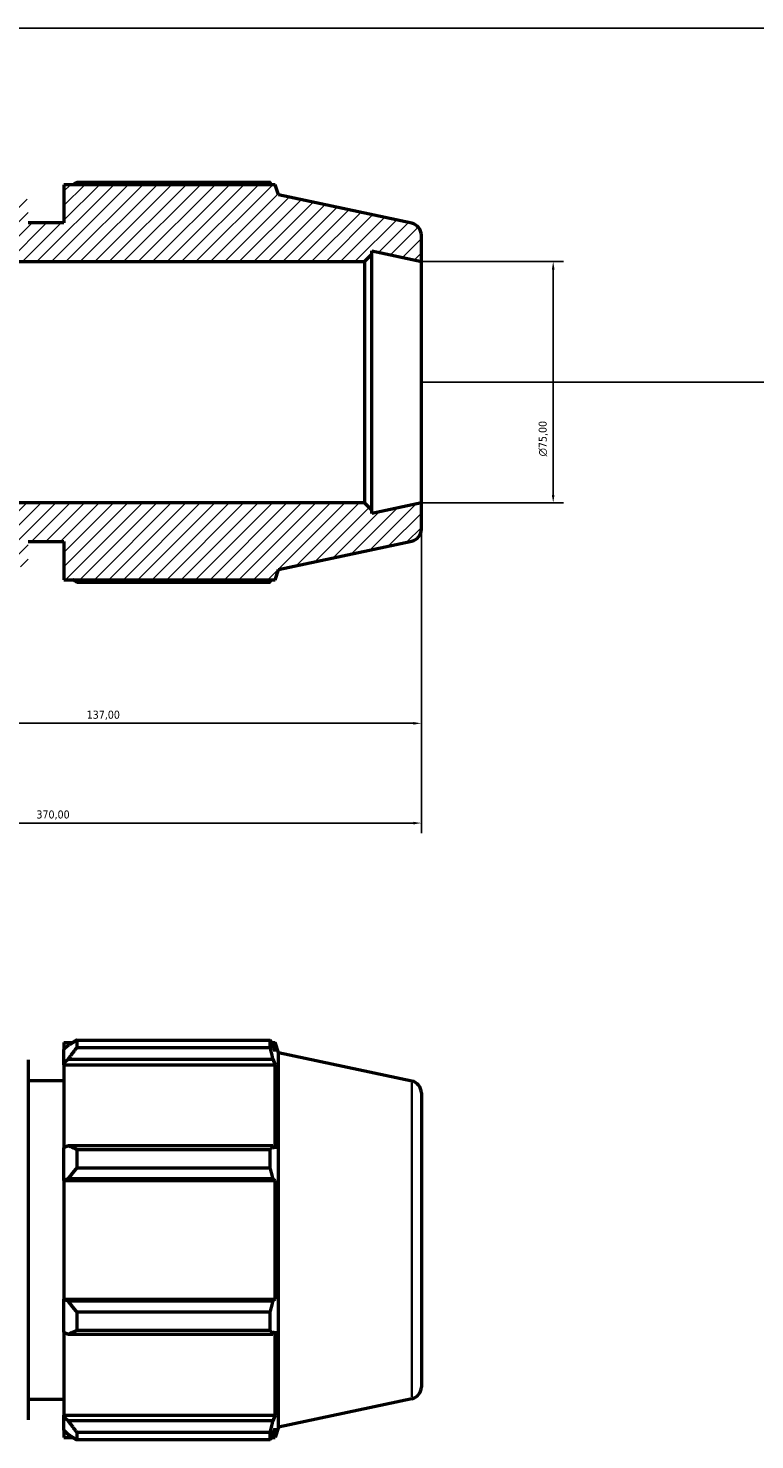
# Model space of a CAD drawing. Header units: millimetres. Extents: x 0 to 1330, y -193 to 1095.
# Tile 7 of 10: x 622 to 848, y 600 to 1039. Entities that reach past the tile are written whole.
import ezdxf

# ---------------------------------------------------------------- set-up
doc = ezdxf.new("R2010")
doc.units = ezdxf.units.MM
for name, color, linetype, lineweight in [('Dimension (ISO)', 7, 'Continuous', 25), ('Hatch (ISO)', 7, 'Continuous', 18), ('Visible (ISO)', 7, 'Continuous', 50), ('Visible Narrow (ISO)', 7, 'Continuous', 35)]:
    doc.layers.add(name, color=color, linetype=linetype, lineweight=lineweight)
doc.styles.add('Note Text (ISO)', font='tahoma.ttf')
doc.dimstyles.new('Default (ISO)', dxfattribs={"dimtxt": 2.5, "dimasz": 2.5, "dimexe": 3.175, "dimexo": 0, "dimgap": 0.762, "dimtad": 1, "dimrnd": 1e-08, "dimzin": 0, "dimtxsty": 'Note Text (ISO)', "dimcen": 0.09, "dimdle": 10, "dimclrd": 256, "dimclre": 256, "dimclrt": 232, "dimazin": 0, "dimtfac": 1.40208, "dimtmove": 0, "dimatfit": 3, "dimfxl": 1, "dimtolj": 1, "dimtzin": 0, "dimlwd": -1, "dimlwe": -1, "dimarcsym": 0})

# ---------------------------------------------------------------- blocks, each defined once
blk = doc.blocks.new('*D9')
at = {"layer": 'Defpoints', "color": 0, "transparency": 16777216}
for p in [(744.53, 966.38), (744.53, 891.38), (785.48, 891.38)]:
    blk.add_point(p, dxfattribs=at)
at = {"layer": 'Dimension (ISO)', "transparency": 16777216}
for p, q in [((744.53, 966.38), (788.65, 966.38)), ((785.48, 963.88), (785.48, 893.88)), ((744.53, 891.38), (788.65, 891.38))]:
    blk.add_line(p, q, dxfattribs=at)
for points in [[(785.06, 963.88), (785.9, 963.88), (785.48, 966.38)], [(785.06, 893.88), (785.9, 893.88), (785.48, 891.38)]]:
    blk.add_solid(points, dxfattribs=at)
at = {"layer": 'Dimension (ISO)', "color": 232, "true_color": 0xca0064, "transparency": 16777216, "insert": (780.96, 905.82), "char_height": 2.5, "attachment_point": 1, "rotation": 90, "style": 'Note Text (ISO)'}
blk.add_mtext('\\A1;\\fAIGDT|b0|i0;\\H2.5000;\\ln\\fTahoma|b0|i0;\\H2.5000;75,00', dxfattribs=at)
blk = doc.blocks.new('*D10')
at = {"layer": 'Defpoints', "color": 0, "transparency": 16777216}
for p in [(607.53, 895.13), (744.53, 891.38), (607.53, 822.88)]:
    blk.add_point(p, dxfattribs=at)
at = {"layer": 'Dimension (ISO)', "transparency": 16777216}
for p, q in [((607.53, 895.13), (607.53, 819.7)), ((744.53, 891.38), (744.53, 819.7)), ((742.03, 822.88), (610.03, 822.88))]:
    blk.add_line(p, q, dxfattribs=at)
for points in [[(610.03, 823.29), (610.03, 822.46), (607.53, 822.88)], [(742.03, 823.29), (742.03, 822.46), (744.53, 822.88)]]:
    blk.add_solid(points, dxfattribs=at)
at = {"layer": 'Dimension (ISO)', "color": 232, "true_color": 0xca0064, "transparency": 16777216, "insert": (640.58, 826.81), "char_height": 2.5, "attachment_point": 1, "style": 'Note Text (ISO)'}
blk.add_mtext('\\A1;137,00', dxfattribs=at)
blk = doc.blocks.new('*D12')
at = {"layer": 'Defpoints', "color": 0, "transparency": 16777216}
for p in [(374.53, 891.38), (744.53, 891.38), (744.53, 791.88)]:
    blk.add_point(p, dxfattribs=at)
at = {"layer": 'Dimension (ISO)', "transparency": 16777216}
for p, q in [((374.53, 891.38), (374.53, 788.7)), ((744.53, 891.38), (744.53, 788.7)), ((377.03, 791.88), (742.03, 791.88))]:
    blk.add_line(p, q, dxfattribs=at)
for points in [[(377.03, 792.29), (377.03, 791.46), (374.53, 791.88)], [(742.03, 792.29), (742.03, 791.46), (744.53, 791.88)]]:
    blk.add_solid(points, dxfattribs=at)
at = {"layer": 'Dimension (ISO)', "color": 232, "true_color": 0xca0064, "transparency": 16777216, "insert": (624.97, 795.81), "char_height": 2.5, "attachment_point": 1, "style": 'Note Text (ISO)'}
blk.add_mtext('\\A1;370,00', dxfattribs=at)
blk = doc.blocks.new('*D14')
at = {"layer": 'Defpoints', "color": 0, "transparency": 16777216}
for p in [(587.86, 1038.88), (744.53, 928.88), (915.03, 928.88)]:
    blk.add_point(p, dxfattribs=at)
at = {"layer": 'Dimension (ISO)', "transparency": 16777216}
for p, q in [((587.86, 1038.88), (918.21, 1038.88)), ((915.03, 1036.38), (915.03, 931.38)), ((744.53, 928.88), (918.21, 928.88))]:
    blk.add_line(p, q, dxfattribs=at)
for points in [[(914.61, 1036.38), (915.45, 1036.38), (915.03, 1038.88)], [(914.61, 931.38), (915.45, 931.38), (915.03, 928.88)]]:
    blk.add_solid(points, dxfattribs=at)
at = {"layer": 'Dimension (ISO)', "color": 232, "true_color": 0xca0064, "transparency": 16777216, "insert": (911.1, 963.92), "char_height": 2.5, "attachment_point": 1, "rotation": 90, "style": 'Note Text (ISO)'}
blk.add_mtext('\\A1;110,00', dxfattribs=at)

msp = doc.modelspace()

# ---------------------------------------------------------------- hatches: boundary and pattern name
at = {"layer": 'Hatch (ISO)'}
h = msp.add_hatch(dxfattribs=at)
h.set_pattern_fill('ANSI31', color=256, scale=25.4, style=0)
h.set_pattern_definition([(45, (0, 0), (-2.245064, 2.245064), [])])
edge = h.paths.add_edge_path()
edge.add_ellipse((740.781, 883.164), major_axis=(0.78, -3.668), ratio=1, start_angle=0, end_angle=78)
edge.add_line((744.531, 883.164), (744.531, 891.378))
edge.add_line((744.531, 891.378), (729.115, 888.101))
edge.add_line((729.115, 888.101), (729.115, 889.128))
edge.add_line((729.115, 889.128), (726.865, 891.378))
edge.add_line((726.865, 891.378), (607.531, 891.378))
edge.add_line((607.531, 891.378), (607.531, 895.128))
edge.add_line((607.531, 895.128), (511.531, 895.128))
edge.add_line((511.531, 895.128), (511.531, 891.378))
edge.add_line((511.531, 891.378), (392.198, 891.378))
edge.add_line((392.198, 891.378), (389.948, 889.128))
edge.add_line((389.948, 889.128), (389.948, 888.101))
edge.add_line((389.948, 888.101), (374.531, 891.378))
edge.add_line((374.531, 891.378), (374.531, 883.164))
edge.add_ellipse((378.281, 883.164), major_axis=(-3.75, 0), ratio=1, start_angle=0, end_angle=78)
edge.add_line((377.502, 879.496), (418.931, 870.69))
edge.add_line((418.931, 870.69), (419.969, 867.498))
edge.add_line((419.969, 867.498), (485.531, 867.498))
edge.add_line((485.531, 867.498), (485.531, 879.378))
edge.add_line((485.531, 879.378), (496.631, 879.378))
edge.add_line((496.631, 879.378), (496.631, 872.958))
edge.add_ellipse((498.131, 872.958), major_axis=(-1.5, 0), ratio=1, start_angle=0, end_angle=90)
edge.add_line((498.131, 871.458), (501.298, 871.458))
edge.add_ellipse((501.298, 872.958), major_axis=(0, -1.5), ratio=1, start_angle=0, end_angle=90)
edge.add_line((502.798, 872.958), (502.798, 879.378))
edge.add_line((502.798, 879.378), (616.265, 879.378))
edge.add_line((616.265, 879.378), (616.265, 872.958))
edge.add_ellipse((617.765, 872.958), major_axis=(-1.5, 0), ratio=1, start_angle=0, end_angle=90)
edge.add_line((617.765, 871.458), (620.931, 871.458))
edge.add_ellipse((620.931, 872.958), major_axis=(0, -1.5), ratio=1, start_angle=0, end_angle=90)
edge.add_line((622.431, 872.958), (622.431, 879.378))
edge.add_line((622.431, 879.378), (633.531, 879.378))
edge.add_line((633.531, 879.378), (633.531, 867.498))
edge.add_line((633.531, 867.498), (699.094, 867.498))
edge.add_line((699.094, 867.498), (700.131, 870.69))
edge.add_line((700.131, 870.69), (741.561, 879.496))
edge = h.paths.add_edge_path()
edge.add_line((594.941, 1037.178), (593.242, 1038.878))
edge.add_line((593.242, 1038.878), (587.859, 1038.878))
edge.add_line((587.859, 1038.878), (587.859, 1008.878))
edge.add_line((587.859, 1008.878), (584.844, 1008.878))
edge.add_line((584.844, 1008.878), (584.844, 962.628))
edge.add_line((584.844, 962.628), (607.531, 962.628))
edge.add_line((607.531, 962.628), (607.531, 966.378))
edge.add_line((607.531, 966.378), (726.865, 966.378))
edge.add_line((726.865, 966.378), (729.115, 968.628))
edge.add_line((729.115, 968.628), (729.115, 969.655))
edge.add_line((729.115, 969.655), (744.531, 966.378))
edge.add_line((744.531, 966.378), (744.531, 974.591))
edge.add_ellipse((740.781, 974.591), major_axis=(3.75, 0), ratio=1, start_angle=0, end_angle=78)
edge.add_line((741.561, 978.259), (700.131, 987.065))
edge.add_line((700.131, 987.065), (699.094, 990.258))
edge.add_line((699.094, 990.258), (633.531, 990.258))
edge.add_line((633.531, 990.258), (633.531, 978.378))
edge.add_line((633.531, 978.378), (622.431, 978.378))
edge.add_line((622.431, 978.378), (622.431, 984.798))
edge.add_ellipse((620.931, 984.798), major_axis=(1.5, 0), ratio=1, start_angle=0, end_angle=90)
edge.add_line((620.931, 986.298), (617.765, 986.298))
edge.add_ellipse((617.765, 984.798), major_axis=(0, 1.5), ratio=1, start_angle=0, end_angle=90)
edge.add_line((616.265, 984.798), (616.265, 978.378))
edge.add_line((616.265, 978.378), (592.108, 978.378))
edge.add_line((592.108, 978.378), (592.108, 1006.045))
edge.add_line((592.108, 1006.045), (594.941, 1008.878))
edge.add_line((594.941, 1008.878), (594.941, 1029.878))
edge.add_line((594.941, 1029.878), (594.641, 1029.878))
edge.add_line((594.641, 1029.878), (594.941, 1030.178))
edge.add_line((594.941, 1030.178), (594.941, 1037.178))
edge = h.paths.add_edge_path()
edge.add_line((525.821, 1038.878), (524.121, 1037.178))
edge.add_line((524.121, 1037.178), (524.121, 1030.178))
edge.add_line((524.121, 1030.178), (524.421, 1029.878))
edge.add_line((524.421, 1029.878), (524.121, 1029.878))
edge.add_line((524.121, 1029.878), (524.121, 1008.878))
edge.add_line((524.121, 1008.878), (526.954, 1006.045))
edge.add_line((526.954, 1006.045), (526.954, 978.378))
edge.add_line((526.954, 978.378), (502.798, 978.378))
edge.add_line((502.798, 978.378), (502.798, 984.798))
edge.add_ellipse((501.298, 984.798), major_axis=(1.5, 0), ratio=1, start_angle=0, end_angle=90)
edge.add_line((501.298, 986.298), (498.131, 986.298))
edge.add_ellipse((498.131, 984.798), major_axis=(0, 1.5), ratio=1, start_angle=0, end_angle=90)
edge.add_line((496.631, 984.798), (496.631, 978.378))
edge.add_line((496.631, 978.378), (485.531, 978.378))
edge.add_line((485.531, 978.378), (485.531, 990.258))
edge.add_line((485.531, 990.258), (419.969, 990.258))
edge.add_line((419.969, 990.258), (418.931, 987.065))
edge.add_line((418.931, 987.065), (377.502, 978.259))
edge.add_ellipse((378.281, 974.591), major_axis=(-0.78, 3.668), ratio=1, start_angle=0, end_angle=78)
edge.add_line((374.531, 974.591), (374.531, 966.378))
edge.add_line((374.531, 966.378), (389.948, 969.655))
edge.add_line((389.948, 969.655), (389.948, 968.628))
edge.add_line((389.948, 968.628), (392.198, 966.378))
edge.add_line((392.198, 966.378), (511.531, 966.378))
edge.add_line((511.531, 966.378), (511.531, 962.628))
edge.add_line((511.531, 962.628), (534.219, 962.628))
edge.add_line((534.219, 962.628), (534.219, 1008.878))
edge.add_line((534.219, 1008.878), (531.203, 1008.878))
edge.add_line((531.203, 1008.878), (531.203, 1038.878))
edge.add_line((531.203, 1038.878), (525.821, 1038.878))

# ---------------------------------------------------------------- linework, layer by layer
at = {"layer": 'Visible (ISO)'}
for p, q in [((699.094, 990.258), (633.531, 990.258)), ((633.531, 990.258), (633.531, 978.378)), ((697.593, 990.979), (637.491, 990.979)), ((700.131, 987.065), (699.094, 990.258)), ((741.561, 978.259), (700.131, 987.065)), ((633.531, 978.378), (622.431, 978.378)), ((744.531, 966.378), (744.531, 974.591)), ((729.115, 968.628), (729.115, 969.655)), ((729.115, 969.655), (744.531, 966.378)), ((607.531, 966.378), (726.865, 966.378)), ((726.865, 966.378), (729.115, 968.628)), ((726.865, 966.378), (726.865, 891.378)), ((729.115, 889.128), (729.115, 968.628)), ((744.531, 891.378), (744.531, 966.378)), ((726.865, 891.378), (607.531, 891.378)), ((729.115, 889.128), (726.865, 891.378)), ((744.531, 891.378), (729.115, 888.101)), ((744.531, 883.164), (744.531, 891.378)), ((729.115, 888.101), (729.115, 889.128)), ((622.431, 879.378), (633.531, 879.378)), ((633.531, 879.378), (633.531, 867.498)), ((700.131, 870.69), (741.561, 879.496)), ((699.094, 867.498), (700.131, 870.69)), ((633.531, 867.498), (699.094, 867.498)), ((637.491, 866.776), (697.593, 866.776)), ((637.491, 724.445), (637.491, 722.059)), ((637.491, 724.445), (697.593, 724.445)), ((697.593, 722.059), (697.593, 724.445)), ((633.531, 723.724), (633.531, 721.512)), ((633.531, 723.724), (636.341, 723.724)), ((634.851, 722.771), (633.531, 721.512)), ((633.531, 717.374), (633.531, 721.512)), ((697.593, 722.059), (637.491, 722.059)), ((697.967, 723.724), (699.094, 723.724)), ((699.094, 720.883), (698.451, 722.771)), ((699.094, 720.883), (699.094, 723.724)), ((700.131, 720.531), (699.094, 723.724)), ((700.131, 604.156), (700.131, 720.531)), ((741.561, 711.725), (700.131, 720.531)), ((622.431, 718.264), (622.431, 606.424)), ((633.531, 717.374), (634.851, 718.545)), ((633.531, 716.789), (633.531, 717.374)), ((633.531, 716.789), (633.531, 690.991)), ((633.531, 716.789), (699.094, 716.789)), ((634.851, 718.545), (698.451, 718.545)), ((698.451, 718.545), (699.094, 716.789)), ((699.094, 690.686), (699.094, 716.789)), ((622.431, 711.844), (633.531, 711.844)), ((744.531, 708.057), (744.531, 616.631)), ((634.851, 691.6), (633.531, 690.991)), ((633.531, 681), (633.531, 690.991)), ((698.451, 691.6), (634.851, 691.6)), ((637.491, 690.454), (637.491, 684.692)), ((637.491, 690.454), (697.593, 690.454)), ((697.593, 684.692), (697.593, 690.454)), ((699.094, 690.686), (698.451, 691.6)), ((697.593, 684.692), (637.491, 684.692)), ((633.531, 681), (634.851, 681.397)), ((633.531, 680.801), (633.531, 681)), ((633.531, 680.801), (633.531, 643.887)), ((633.531, 680.801), (699.094, 680.801)), ((634.851, 681.397), (698.451, 681.397)), ((698.451, 681.397), (699.094, 680.801)), ((699.094, 643.887), (699.094, 680.801)), ((633.531, 643.688), (633.531, 643.887)), ((633.531, 643.887), (699.094, 643.887)), ((633.531, 633.697), (633.531, 643.688)), ((634.851, 643.291), (633.531, 643.688)), ((698.451, 643.291), (634.851, 643.291)), ((699.094, 643.887), (698.451, 643.291)), ((637.491, 639.996), (637.491, 634.234)), ((637.491, 639.996), (697.593, 639.996)), ((697.593, 634.234), (697.593, 639.996)), ((633.531, 633.697), (634.851, 633.087)), ((633.531, 633.697), (633.531, 607.899)), ((634.851, 633.087), (698.451, 633.087)), ((697.593, 634.234), (637.491, 634.234)), ((698.451, 633.087), (699.094, 634.002)), ((699.094, 607.899), (699.094, 634.002)), ((622.431, 612.844), (633.531, 612.844)), ((741.561, 612.962), (700.131, 604.156)), ((633.531, 607.314), (633.531, 607.899)), ((633.531, 607.899), (699.094, 607.899)), ((633.531, 603.175), (633.531, 607.314)), ((634.851, 606.143), (633.531, 607.314)), ((698.451, 606.143), (634.851, 606.143)), ((699.094, 607.899), (698.451, 606.143)), ((633.531, 603.175), (634.851, 601.916)), ((633.531, 603.175), (633.531, 600.964)), ((633.531, 600.964), (636.341, 600.964)), ((637.491, 602.629), (637.491, 600.243)), ((637.491, 602.629), (697.593, 602.629)), ((697.593, 600.243), (697.593, 602.629)), ((697.967, 600.964), (699.094, 600.964)), ((698.451, 601.916), (699.094, 603.805)), ((700.131, 604.156), (699.094, 600.964)), ((699.094, 600.964), (699.094, 603.805)), ((697.593, 600.243), (637.491, 600.243))]:
    msp.add_line(p, q, dxfattribs=at)
for centre, start, end in [((740.781, 974.591), 0, 78), ((740.781, 883.164), 282, 0), ((740.781, 708.057), 0, 78), ((740.781, 616.631), 282, 0)]:
    msp.add_arc(centre, 3.75, start, end, dxfattribs=at)
for points, weights in [([(636.341, 990.258), (636.906, 990.615), (637.491, 990.979)], [1.01242453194, 1.01464814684, 1.01672598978]), ([(697.967, 990.258), (697.783, 990.615), (697.593, 990.979)], [1.00097863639, 1.0005633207, 1]), ([(637.491, 866.776), (636.906, 867.14), (636.341, 867.498)], [1.01672598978, 1.01464814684, 1.01242453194]), ([(697.593, 866.776), (697.783, 867.14), (697.967, 867.498)], [1, 1.0005633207, 1.00097863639]), ([(637.491, 724.445), (636.118, 723.591), (634.851, 722.771)], [1.01672598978, 1.01186200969, 1.0061992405]), ([(697.593, 724.445), (698.039, 723.591), (698.451, 722.771)], [1, 1.00132330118, 1.00182986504]), ([(634.851, 718.545), (636.118, 720.266), (637.491, 722.059)], [1.0061992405, 1.01186200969, 1.01672598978]), ([(698.451, 718.545), (698.039, 720.266), (697.593, 722.059)], [1.00182986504, 1.00132330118, 1]), ([(637.491, 690.454), (636.118, 691.039), (634.851, 691.6)], [1.01672598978, 1.01186200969, 1.0061992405]), ([(697.593, 690.454), (698.039, 691.039), (698.451, 691.6)], [1, 1.00132330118, 1.00182986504]), ([(634.851, 681.397), (636.118, 683.011), (637.491, 684.692)], [1.0061992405, 1.01186200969, 1.01672598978]), ([(698.451, 681.397), (698.039, 683.011), (697.593, 684.692)], [1.00182986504, 1.00132330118, 1]), ([(637.491, 639.996), (636.118, 641.677), (634.851, 643.291)], [1.01672598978, 1.01186200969, 1.0061992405]), ([(697.593, 639.996), (698.039, 641.677), (698.451, 643.291)], [1, 1.00132330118, 1.00182986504]), ([(634.851, 633.087), (636.118, 633.649), (637.491, 634.234)], [1.0061992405, 1.01186200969, 1.01672598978]), ([(698.451, 633.087), (698.039, 633.649), (697.593, 634.234)], [1.00182986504, 1.00132330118, 1]), ([(637.491, 602.629), (636.118, 604.422), (634.851, 606.143)], [1.01672598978, 1.01186200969, 1.0061992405]), ([(697.593, 602.629), (698.039, 604.422), (698.451, 606.143)], [1, 1.00132330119, 1.00182986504]), ([(634.851, 601.916), (636.118, 601.097), (637.491, 600.243)], [1.0061992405, 1.01186200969, 1.01672598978]), ([(698.451, 601.916), (698.039, 601.097), (697.593, 600.243)], [1.00182986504, 1.00132330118, 1])]:
    msp.add_rational_spline(points, weights, degree=2, dxfattribs=at)
at = {"layer": 'Visible Narrow (ISO)'}
msp.add_line((741.561, 613.57), (741.561, 711.117), dxfattribs=at)

# ---------------------------------------------------------------- dimensions: what is measured, and where the dimension line sits
at = {"layer": 'Dimension (ISO)'}
for base, p1, p2, angle, picture, middle in [((915.031, 928.878), (587.859, 1038.878), (744.531, 928.878), 90, '*D14', (915.031, 968.878)), ((607.531, 822.878), (744.531, 891.378), (607.531, 895.128), 180, '*D10', (645.531, 822.878)), ((744.531, 791.878), (374.531, 891.378), (744.531, 891.378), 180, '*D12', (630.031, 791.878))]:
    dim = msp.add_linear_dim(base=base, p1=p1, p2=p2, angle=angle, dimstyle='Default (ISO)', override={"dimdec": 2, "dimtp": 0, "dimtm": 0, "dimtdec": 2, "dimtofl": 0, "dimatfit": 1}, dxfattribs=at)
    dim.commit()
    dim.dimension.update_dxf_attribs({"geometry": picture, "text_midpoint": middle, "dimtype": 160})
dim = msp.add_linear_dim(base=(785.48, 891.378), p1=(744.531, 966.378), p2=(744.531, 891.378), angle=90, text='\\fAIGDT|b0|i0;\\H2.5000;\\ln\\fTahoma|b0|i0;\\H2.5000;<>', dimstyle='Default (ISO)', override={"dimdec": 2, "dimtp": 0, "dimtm": 0, "dimtdec": 2, "dimtofl": 0, "dimatfit": 1}, dxfattribs=at)
dim.commit()
dim.dimension.update_dxf_attribs({"geometry": '*D9', "text_midpoint": (785.48, 911.378), "dimtype": 160})

doc.saveas('drawing.dxf')
